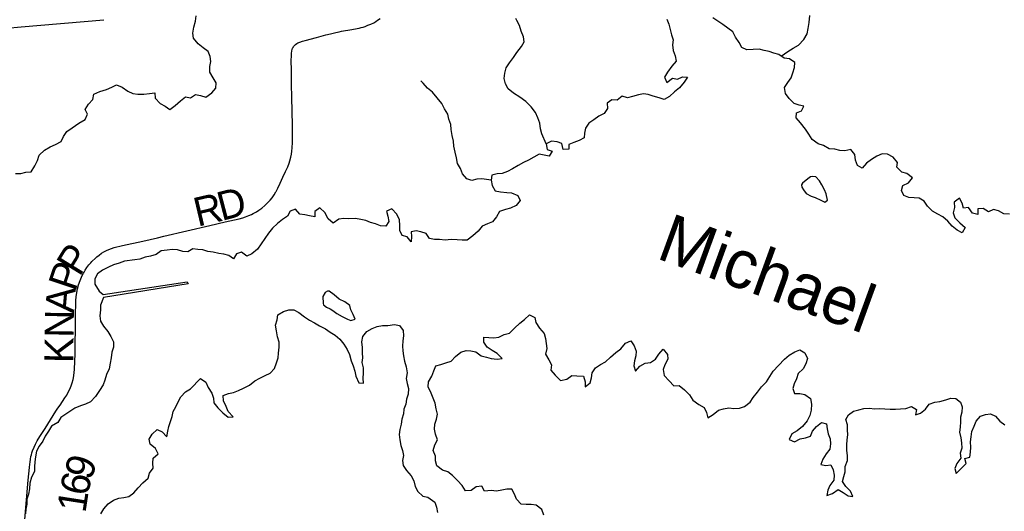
# Model space of a CAD drawing. Header units: feet. Extents: x 2113747 to 2516209, y 960708 to 1356798.
# Tile 125 of 253: x 2329027 to 2339271, y 1144868 to 1149979. Entities that reach past the tile are written whole.
import ezdxf

# ---------------------------------------------------------------- set-up
doc = ezdxf.new("R2010")
doc.units = ezdxf.units.FT
doc.header["$LTSCALE"] = 50
doc.header["$MEASUREMENT"] = 0
doc.linetypes.add('rr2', pattern=[0])
for name, color, linetype in [('0_Xref', 7, 'Continuous'), ('GM_X_Major_Lake', 5, 'Continuous'), ('GM_X_Major_Lake_Text', 5, 'Continuous'), ('GM_X_Minor_River', 5, 'Continuous'), ('GM_X_Rail_Line', 251, 'rr2'), ('GM_X_Township_Road', 4, 'Continuous'), ('GM_X_Township_Road_Text', 4, 'Continuous')]:
    doc.layers.add(name, color=color, linetype=linetype)
doc.styles.add('Styledgn030', font='dgn030.shx')
doc.styles.add('Styledgn031', font='dgn031.shx')

# ---------------------------------------------------------------- blocks, each defined once
blk = doc.blocks.new('POR')
at = {"layer": 'GM_X_Major_Lake'}
for p, q in [((2337225.669999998, 1148325.46), (2337172.199999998, 1148278.72)), ((2329896.279999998, 1147122.74), (2330770.659999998, 1147253.36)), ((2330770.659999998, 1147253.36), (2330778.899999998, 1147231.41)), ((2330778.899999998, 1147231.41), (2329898.629999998, 1147090.68)), ((2332219.329999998, 1146989.73), (2332257.049999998, 1146972.39))]:
    blk.add_line(p, q, dxfattribs=at)
at = {"layer": 'GM_X_Major_Lake', "flags": 128}
for points in [[(2338154.199999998, 1148444.54), (2338159.639999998, 1148494.73), (2338115.049999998, 1148548.35), (2338054.689999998, 1148581.73), (2337998.669999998, 1148585.08), (2337944.949999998, 1148560.4), (2337889.339999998, 1148525.67), (2337837.779999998, 1148486.97), (2337792.349999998, 1148436.32), (2337742.049999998, 1148463.8), (2337723.439999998, 1148519.72), (2337716.799999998, 1148577.8), (2337674.209999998, 1148631.43), (2337612.379999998, 1148616.68), (2337560.349999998, 1148620.08), (2337508.209999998, 1148633.52), (2337448.179999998, 1148636.82), (2337389.799999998, 1148672.24), (2337333.639999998, 1148687.63), (2337273.149999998, 1148733.03), (2337238.509999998, 1148790.78), (2337201.949999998, 1148842.47), (2337149.219999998, 1148908.03), (2337106.659999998, 1148959.66), (2337108.099999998, 1149009.81), (2337161.869999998, 1149030.48), (2337185.309999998, 1149080.88), (2337135.209999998, 1149090.33), (2337085.019999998, 1149107.78), (2337032.459999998, 1149159.3), (2336995.869999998, 1149213.01), (2336983.189999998, 1149275.02), (2337018.619999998, 1149325.56), (2337052.049999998, 1149376.07), (2337069.489999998, 1149426.4), (2337088.879999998, 1149480.75), (2337092.279999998, 1149534.93), (2337035.879999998, 1149572.37), (2336979.829999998, 1149577.74), (2336923.389999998, 1149617.18), (2336873.259999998, 1149630.63), (2336823.069999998, 1149648.08), (2336772.949999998, 1149659.54), (2336720.809999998, 1149672.96), (2336656.849999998, 1149670.21), (2336590.889999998, 1149667.44), (2336538.659999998, 1149688.88), (2336512.099999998, 1149740.7), (2336475.449999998, 1149798.42), (2336446.839999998, 1149854.23), (2336394.459999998, 1149889.71), (2336342.009999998, 1149931.2), (2336289.639999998, 1149964.68), (2336239.259999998, 1150000.17)], [(2335759.509999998, 1149984.55), (2335782.089999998, 1149932.69), (2335792.679999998, 1149878.68), (2335809.299999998, 1149822.73), (2335825.869999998, 1149770.79), (2335818.469999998, 1149716.58), (2335827.089999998, 1149660.53), (2335845.739999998, 1149602.61), (2335858.329999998, 1149548.62), (2335812.919999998, 1149495.96), (2335765.609999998, 1149435.25), (2335736.209999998, 1149380.78), (2335760.829999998, 1149324.93), (2335820.309999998, 1149371.73), (2335872.389999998, 1149362.32), (2335924.109999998, 1149386.98), (2335974.169999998, 1149381.55), (2335938.749999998, 1149329), (2335891.409999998, 1149270.31), (2335839.869999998, 1149229.61), (2335786.419999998, 1149180.87)], [(2335786.419999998, 1149180.87), (2335730.769999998, 1149150.14), (2335678.579999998, 1149167.58), (2335618.429999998, 1149182.92), (2335566.239999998, 1149200.35), (2335516.159999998, 1149207.79), (2335464.279999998, 1149199.16), (2335402.489999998, 1149180.39), (2335350.639999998, 1149167.76), (2335296.449999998, 1149185.17), (2335242.939999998, 1149142.44), (2335188.909999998, 1149145.82), (2335137.309999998, 1149111.13), (2335143.899999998, 1149057.07), (2335106.509999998, 1149002.5), (2335052.789999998, 1148977.82), (2335001.259999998, 1148937.11), (2334947.629999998, 1148904.41), (2334914.239999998, 1148849.88), (2334902.799999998, 1148799.63), (2334901.359999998, 1148749.48), (2334847.639999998, 1148724.8), (2334791.899999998, 1148702.08), (2334740.119999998, 1148683.44), (2334738.669999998, 1148633.29), (2334682.729999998, 1148628.63), (2334668.049999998, 1148690.61), (2334617.839999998, 1148710.08), (2334559.759999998, 1148717.42), (2334504.089999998, 1148688.69), (2334514.729999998, 1148630.68), (2334566.949999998, 1148611.24), (2334535.509999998, 1148560.75), (2334431.319999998, 1148579.57), (2334377.649999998, 1148550.88), (2334320.019999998, 1148518.13), (2334268.299999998, 1148493.46), (2334214.629999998, 1148464.76), (2334155.049999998, 1148427.97), (2334103.369999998, 1148399.3), (2334045.589999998, 1148380.58), (2333993.649999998, 1148375.96), (2333937.819999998, 1148361.27), (2333932.379999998, 1148311.08), (2333940.969999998, 1148257.05), (2333973.589999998, 1148201.29), (2334027.729999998, 1148187.89), (2334093.779999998, 1148182.65), (2334143.809999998, 1148179.22), (2334208.119999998, 1148149.91), (2334232.699999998, 1148098.07), (2334193.259999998, 1148047.48), (2334133.569999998, 1148020.71), (2334081.739999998, 1148006.07), (2334019.979999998, 1147985.29), (2333986.589999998, 1147930.77), (2333947.199999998, 1147876.18), (2333895.439999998, 1147855.51), (2333839.699999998, 1147832.81), (2333796.289999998, 1147780.17), (2333742.849999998, 1147731.42), (2333681.329999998, 1147688.6), (2333629.339999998, 1147688), (2333577.339999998, 1147689.39), (2333517.319999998, 1147692.69), (2333453.369999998, 1147687.93), (2333395.299999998, 1147695.27), (2333343.319999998, 1147694.67), (2333291.219999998, 1147704.08), (2333256.649999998, 1147755.8), (2333200.449999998, 1147775.2), (2333150.349999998, 1147784.63), (2333098.479999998, 1147773.99), (2333105.039999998, 1147723.94), (2333099.639999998, 1147669.75), (2333057.079999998, 1147721.38), (2333006.929999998, 1147734.83), (2332980.359999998, 1147786.65), (2332983.759999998, 1147840.82), (2332977.139999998, 1147896.88), (2332950.479999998, 1147956.72), (2332899.869999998, 1148012.26), (2332844.149999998, 1147987.55), (2332858.729999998, 1147935.59), (2332869.319999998, 1147881.58), (2332837.889999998, 1147831.09), (2332781.869999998, 1147834.43), (2332727.629999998, 1147855.86), (2332677.489999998, 1147869.3), (2332627.259999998, 1147890.76), (2332575.139999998, 1147902.18), (2332521.049999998, 1147911.57), (2332453.089999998, 1147908.77), (2332401.059999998, 1147912.17), (2332349.139999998, 1147905.54), (2332289.609999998, 1147864.74), (2332237.139999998, 1147908.24), (2332200.389999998, 1147975.97), (2332149.889999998, 1148021.48), (2332096.309999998, 1147984.77), (2332096.919999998, 1147930.64)], [(2339325.409999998, 1147956.9), (2339265.359999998, 1147962.22), (2339211.039999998, 1147991.67), (2339156.899999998, 1148005.06), (2339105.179999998, 1147980.4), (2339050.769999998, 1148017.87), (2338996.849999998, 1148011.23), (2338995.499999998, 1147953.07), (2338941.339999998, 1147968.48), (2338896.689999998, 1148028.11), (2338844.789999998, 1148019.48), (2338832.209999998, 1148071.47), (2338803.619999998, 1148125.28), (2338750.129999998, 1148080.54), (2338750.729999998, 1148026.41), (2338737.339999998, 1147972.12), (2338755.899999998, 1147920.2), (2338806.469999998, 1147868.66), (2338863.029999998, 1147817.19), (2338833.619999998, 1147764.72), (2338781.319999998, 1147792.18), (2338728.889999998, 1147831.67), (2338684.329999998, 1147883.28), (2338629.829999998, 1147928.77), (2338577.529999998, 1147956.22), (2338523.199999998, 1147987.67), (2338470.619999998, 1148041.2), (2338438.049999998, 1148092.95), (2338385.719999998, 1148122.42), (2338333.669999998, 1148127.83), (2338277.669999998, 1148129.18), (2338225.419999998, 1148152.64), (2338200.849999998, 1148204.48), (2338216.269999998, 1148256.79), (2338273.959999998, 1148283.53), (2338315.379999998, 1148336.13), (2338256.899999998, 1148379.57), (2338204.759999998, 1148393), (2338154.199999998, 1148444.54)], [(2337172.199999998, 1148278.72), (2337160.389999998, 1148262.55), (2337162.639999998, 1148238.52), (2337180.969999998, 1148208.65), (2337209.389999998, 1148170.88), (2337259.679999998, 1148143.4), (2337303.809999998, 1148131.89), (2337362.119999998, 1148102.49), (2337404.329999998, 1148082.93), (2337430.109999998, 1148103.28), (2337417.399999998, 1148167.3), (2337398.909999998, 1148211.19), (2337372.359999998, 1148261), (2337347.899999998, 1148302.83), (2337309.419999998, 1148346.48), (2337279.409999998, 1148348.14), (2337253.459999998, 1148343.83), (2337225.669999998, 1148325.46)], [(2332096.919999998, 1147930.64), (2332042.819999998, 1147940.03), (2331992.699999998, 1147951.47), (2331940.619999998, 1147958.87), (2331896.059999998, 1148010.48), (2331840.289999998, 1147989.77), (2331812.879999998, 1147937.33), (2331761.299999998, 1147900.63), (2331709.739999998, 1147861.92), (2331656.289999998, 1147813.18), (2331616.879999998, 1147760.57), (2331577.519999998, 1147703.97), (2331540.129999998, 1147649.4), (2331500.759999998, 1147592.79), (2331443.289999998, 1147546), (2331389.569999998, 1147521.31), (2331335.149999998, 1147560.77), (2331281.319999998, 1147546.1), (2331251.909999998, 1147493.62), (2331201.519999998, 1147529.12), (2331149.379999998, 1147542.54), (2331099.309999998, 1147549.97), (2331039.189999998, 1147561.29), (2330983.099999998, 1147570.66), (2330930.919999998, 1147588.09), (2330880.889999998, 1147591.5), (2330828.839999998, 1147596.9), (2330777.209999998, 1147564.22), (2330725.179999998, 1147567.61), (2330668.989999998, 1147584.99), (2330614.969999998, 1147588.37), (2330561.029999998, 1147583.72), (2330499.139999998, 1147574.97), (2330447.579999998, 1147536.27), (2330389.769999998, 1147519.54), (2330333.879999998, 1147510.86), (2330276.119999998, 1147490.13), (2330224.219999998, 1147481.5), (2330116.399999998, 1147468.19), (2330060.609999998, 1147449.49), (2330002.829999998, 1147430.77), (2329951.109999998, 1147406.1), (2329889.489999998, 1147373.28), (2329835.889999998, 1147338.57), (2329808.469999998, 1147286.12), (2329809.099999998, 1147229.99), (2329854.689999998, 1147155.83), (2329896.279999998, 1147122.74)], [(2332257.049999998, 1146972.39), (2332285.709999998, 1146954.42), (2332328.059999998, 1146922.85), (2332382.379999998, 1146893.41), (2332438.669999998, 1146866), (2332472.819999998, 1146852.37), (2332516.639999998, 1146866.92), (2332508.379999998, 1146890.88), (2332496.139999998, 1146912.79), (2332473.589999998, 1146962.66), (2332463.109999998, 1147006.64), (2332408.699999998, 1147044.1), (2332350.389999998, 1147073.48), (2332299.889999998, 1147119.01), (2332245.479999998, 1147156.46), (2332229.489999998, 1147156.27), (2332203.619999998, 1147143.93), (2332182.099999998, 1147101.58), (2332182.929999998, 1147027.4), (2332189.079999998, 1147013.44), (2332219.329999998, 1146989.73)], [(2329898.629999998, 1147090.68), (2329869.499999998, 1147012.15), (2329868.069999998, 1146962.01), (2329860.729999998, 1146901.77), (2329869.349999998, 1146845.73), (2329897.939999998, 1146791.93), (2329942.529999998, 1146738.32), (2329977.119999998, 1146684.6), (2330001.709999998, 1146630.75), (2330004.339999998, 1146574.64), (2329986.919999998, 1146522.31), (2329979.569999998, 1146464.08), (2329968.189999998, 1146407.8), (2329956.839999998, 1146349.52), (2329931.519999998, 1146289.07), (2329912.149999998, 1146232.7), (2329894.709999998, 1146182.37), (2329857.369999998, 1146123.78), (2329816.079999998, 1146061.14), (2329764.699999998, 1146006.39), (2329710.979999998, 1145981.7), (2329659.169999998, 1145965.05), (2329601.459999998, 1145940.31), (2329456.549999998, 1145844.37)], [(2330376.819999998, 1145263.76), (2330416.249999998, 1145314.35), (2330413.679999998, 1145366.45), (2330417.069999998, 1145420.62), (2330468.569999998, 1145465.34), (2330439.959999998, 1145521.14), (2330383.479999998, 1145564.59), (2330372.899999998, 1145616.59), (2330406.319999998, 1145669.12), (2330457.759999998, 1145717.84), (2330508.039999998, 1145692.37), (2330558.609999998, 1145640.84), (2330569.949999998, 1145699.12), (2330577.389999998, 1145749.33), (2330596.809999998, 1145801.69), (2330612.249999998, 1145851.99), (2330623.659999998, 1145904.26), (2330651.099999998, 1145954.71), (2330674.539999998, 1146005.11), (2330703.949999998, 1146057.59), (2330751.349999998, 1146110.28), (2330804.999999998, 1146140.98), (2330909.789999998, 1146248.49), (2330962.199999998, 1146211.02), (2330988.809999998, 1146155.19), (2331025.439999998, 1146097.47), (2331044.019999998, 1146045.57), (2331048.579999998, 1145995.5), (2331089.149999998, 1145943.84), (2331141.709999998, 1145892.33), (2331196.199999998, 1145846.86), (2331248.139999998, 1145851.49), (2331197.529999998, 1145907.03), (2331176.959999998, 1145958.92), (2331146.319999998, 1146016.7), (2331143.719999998, 1146070.8), (2331199.489999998, 1146091.51), (2331251.339999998, 1146104.15), (2331305.119999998, 1146122.83), (2331356.839999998, 1146147.5), (2331416.479999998, 1146178.28), (2331471.979999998, 1146223.05), (2331525.649999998, 1146251.75), (2331581.319999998, 1146280.47), (2331633.059999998, 1146303.13), (2331676.479999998, 1146353.77), (2331699.839999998, 1146412.19), (2331715.269999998, 1146462.51), (2331720.709999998, 1146512.69), (2331728.019999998, 1146574.93), (2331725.449999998, 1146627.03), (2331710.849999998, 1146680.99), (2331700.139999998, 1146745.02), (2331689.499999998, 1146803.05), (2331704.869999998, 1146859.37), (2331714.289999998, 1146911.61), (2331771.919999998, 1146944.37), (2331825.719999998, 1146961.05), (2331877.699999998, 1146961.65), (2331931.999999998, 1146934.23), (2331990.489999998, 1146888.8), (2332040.859999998, 1146855.31), (2332093.149999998, 1146827.85), (2332145.489999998, 1146796.39), (2332207.829999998, 1146765.05), (2332258.209999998, 1146729.55), (2332308.559999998, 1146698.06), (2332358.989999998, 1146658.55), (2332399.559999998, 1146606.9), (2332434.169999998, 1146551.16), (2332458.759999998, 1146497.32), (2332477.459999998, 1146433.38), (2332496.039999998, 1146381.47), (2332512.659999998, 1146325.53), (2332523.249999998, 1146271.51), (2332554.019999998, 1146201.7), (2332604.049999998, 1146198.28), (2332601.469999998, 1146250.38), (2332602.869999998, 1146304.53), (2332604.249999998, 1146360.68), (2332591.649999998, 1146414.67), (2332597.089999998, 1146464.86), (2332592.519999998, 1146516.93), (2332591.919999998, 1146571.06), (2332587.249999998, 1146631.16), (2332598.649999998, 1146685.43), (2332640.069999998, 1146736.04), (2332693.729999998, 1146766.75), (2332747.469999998, 1146789.43), (2332801.339999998, 1146800.09), (2332857.329999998, 1146800.75), (2332925.209999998, 1146809.57), (2332977.329999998, 1146798.15), (2333015.899999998, 1146746.47), (2333018.499999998, 1146692.36), (2333013.079999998, 1146640.18), (2333009.679999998, 1146586), (2333012.239999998, 1146535.9), (2333018.809999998, 1146483.85), (2333031.399999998, 1146429.87), (2333048.069999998, 1146369.91)], [(2333517.349999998, 1146427.54), (2333562.779999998, 1146478.2), (2333616.279999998, 1146522.94), (2333672.079999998, 1146539.63), (2333722.109999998, 1146536.21), (2333772.229999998, 1146524.76), (2333828.659999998, 1146485.32), (2333882.799999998, 1146471.93), (2333932.959999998, 1146456.48), (2333992.999999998, 1146451.16), (2334044.919999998, 1146457.78), (2333994.359999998, 1146509.32), (2333944.019999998, 1146540.82), (2333891.659999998, 1146574.29), (2333857.089999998, 1146626.02), (2333856.509999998, 1146678.13), (2333908.539999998, 1146674.74), (2333958.569999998, 1146671.31), (2334010.489999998, 1146677.94), (2334066.179999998, 1146704.65), (2334121.989999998, 1146721.34), (2334173.419999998, 1146772.07), (2334228.819999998, 1146824.85), (2334280.409999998, 1146861.54), (2334329.839999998, 1146912.24), (2334386.149999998, 1146882.83), (2334396.729999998, 1146830.82), (2334435.379999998, 1146771.12), (2334483.989999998, 1146715.55), (2334496.569999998, 1146663.57), (2334503.119999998, 1146613.52), (2334509.699999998, 1146561.47), (2334498.349999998, 1146503.19), (2334533.019999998, 1146441.44), (2334559.589999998, 1146389.62), (2334554.199999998, 1146335.43), (2334596.789999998, 1146281.79), (2334653.389999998, 1146226.31), (2334719.189999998, 1146243.12), (2334770.769999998, 1146279.8), (2334822.799999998, 1146276.4), (2334892.849999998, 1146271.21), (2334911.489999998, 1146213.28), (2334910.049999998, 1146163.14), (2334963.599999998, 1146201.86), (2334977.029999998, 1146254.15), (2334984.419999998, 1146308.37), (2335017.839999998, 1146360.89), (2335069.439999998, 1146395.58), (2335121.139999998, 1146422.25), (2335174.579999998, 1146470.99), (2335230.029999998, 1146519.76), (2335281.619999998, 1146556.45), (2335330.959999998, 1146615.17), (2335384.649999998, 1146641.86), (2335419.249999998, 1146588.13), (2335441.839999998, 1146534.25), (2335436.399999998, 1146484.07), (2335422.959999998, 1146433.79), (2335417.559999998, 1146379.59), (2335432.149999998, 1146325.63), (2335477.579999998, 1146376.28), (2335535.239999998, 1146407.03), (2335591.129999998, 1146415.7), (2335642.759999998, 1146448.38), (2335678.139999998, 1146502.93), (2335721.569999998, 1146553.56), (2335768.179999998, 1146497.97), (2335768.739999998, 1146447.84), (2335739.379999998, 1146391.37), (2335719.929999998, 1146341.01), (2335732.599999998, 1146281.01), (2335783.199999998, 1146225.46), (2335833.759999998, 1146173.92), (2335889.749999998, 1146174.57), (2335942.229999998, 1146131.07), (2335994.779999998, 1146079.56), (2336031.399999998, 1146023.84), (2336091.889999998, 1145978.43), (2336148.229999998, 1145947.01), (2336170.799999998, 1145895.14), (2336187.399999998, 1145841.2), (2336243.019999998, 1145873.93), (2336296.489999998, 1145920.66), (2336348.349999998, 1145933.3), (2336406.249999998, 1145941.99), (2336458.299999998, 1145936.58), (2336516.249999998, 1145939.26), (2336568.039999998, 1145957.91), (2336627.549999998, 1146000.71), (2336658.989999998, 1146051.2), (2336704.349999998, 1146107.87), (2336745.729999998, 1146162.48), (2336795.149999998, 1146215.19), (2336830.549999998, 1146267.73), (2336865.919999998, 1146324.28), (2336921.239999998, 1146385.09), (2336982.529999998, 1146447.94), (2337034.049999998, 1146490.66), (2337091.659999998, 1146525.4), (2337143.389999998, 1146548.07)], [(2337143.389999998, 1146548.07), (2337193.759999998, 1146514.57), (2337222.409999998, 1146454.75), (2337206.999999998, 1146402.44), (2337179.599999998, 1146347.99), (2337126.129999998, 1146301.25), (2337108.759999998, 1146244.91), (2337085.319999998, 1146194.51), (2337069.889999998, 1146144.21), (2337088.459999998, 1146092.29), (2337142.459999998, 1146090.91), (2337196.539999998, 1146083.52), (2337255.009999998, 1146040.1), (2337265.649999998, 1145982.07), (2337260.339999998, 1145919.86), (2337246.959999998, 1145863.56), (2337219.569999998, 1145809.1), (2337170.249999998, 1145748.38), (2337116.729999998, 1145705.65), (2337061.109999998, 1145672.93), (2337033.769999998, 1145614.46), (2337088.019999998, 1145591.04), (2337145.689999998, 1145619.77), (2337203.559999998, 1145630.47), (2337255.359999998, 1145647.11), (2337274.779999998, 1145699.47), (2337316.209999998, 1145750.07), (2337369.749999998, 1145790.81), (2337421.909999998, 1145775.37), (2337428.459999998, 1145725.32), (2337439.039999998, 1145673.31), (2337459.639999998, 1145619.42), (2337462.189999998, 1145569.32), (2337454.789999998, 1145515.1), (2337417.359999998, 1145464.54), (2337381.969999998, 1145409.99), (2337362.599999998, 1145353.62), (2337412.699999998, 1145344.19), (2337464.609999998, 1145350.8), (2337491.189999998, 1145298.98), (2337501.799999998, 1145242.96), (2337498.379999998, 1145190.79), (2337454.999999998, 1145136.16), (2337435.559999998, 1145085.8), (2337424.129999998, 1145033.54), (2337481.919999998, 1145052.26), (2337541.459999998, 1145093.05), (2337595.799999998, 1145061.6), (2337646.139999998, 1145030.11), (2337696.209999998, 1145022.67), (2337671.619999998, 1145076.52), (2337621.099999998, 1145124.05), (2337586.509999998, 1145177.79), (2337599.949999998, 1145228.07), (2337615.389999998, 1145278.38), (2337614.769999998, 1145334.51), (2337638.099999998, 1145394.93), (2337639.489999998, 1145449.07), (2337632.919999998, 1145501.13), (2337632.299999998, 1145557.27), (2337635.719999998, 1145609.43), (2337641.129999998, 1145661.63), (2337638.559999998, 1145713.73), (2337637.979999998, 1145765.85), (2337623.369999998, 1145821.82), (2337648.799999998, 1145872.24), (2337700.379999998, 1145908.93), (2337758.229999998, 1145921.63), (2337810.069999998, 1145936.27), (2337864.019999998, 1145938.9), (2337922.069999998, 1145933.57), (2337976.029999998, 1145936.2), (2338028.059999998, 1145932.79), (2338082.089999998, 1145929.41), (2338138.079999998, 1145930.06), (2338190.009999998, 1145934.68), (2338245.979999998, 1145937.33), (2338305.759999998, 1145956.08), (2338356.099999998, 1145924.58), (2338346.679999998, 1145872.34), (2338398.509999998, 1145886.97), (2338450.029999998, 1145929.68), (2338489.449999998, 1145980.26), (2338547.219999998, 1146000.98), (2338601.109999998, 1146009.63), (2338660.909999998, 1146026.37), (2338712.719999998, 1146043.01), (2338764.729999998, 1146041.61), (2338815.139999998, 1146004.1), (2338833.709999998, 1145952.19), (2338828.289999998, 1145899.99), (2338814.869999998, 1145847.7), (2338813.429999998, 1145797.56), (2338812.049999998, 1145741.4), (2338804.599999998, 1145691.19), (2338817.249999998, 1145633.19), (2338823.849999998, 1145579.14), (2338828.469999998, 1145523.05), (2338813.019999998, 1145472.75), (2338817.599999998, 1145420.67), (2338776.229999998, 1145364.05)], [(2329456.549999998, 1145844.37), (2329423.139999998, 1145791.84), (2329357.579999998, 1145752.97), (2329328.169999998, 1145700.49), (2329292.759999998, 1145647.95), (2329269.329999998, 1145597.54), (2329229.919999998, 1145544.95), (2329202.509999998, 1145492.5), (2329193.149999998, 1145434.24), (2329183.739999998, 1145381.99), (2329182.309999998, 1145329.85), (2329182.869999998, 1145279.73), (2329151.519999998, 1145221.21), (2329132.199999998, 1145160.83), (2329128.849999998, 1145102.65), (2329119.469999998, 1145046.4), (2329102.069999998, 1144992.05), (2329100.639999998, 1144941.92), (2329091.209999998, 1144889.67), (2329087.769999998, 1144839.5)], [(2333048.069999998, 1146369.91), (2333056.779999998, 1146305.86), (2333049.409999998, 1146249.63), (2333057.999999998, 1146195.59), (2333070.579999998, 1146143.61), (2333069.229999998, 1146085.45), (2333049.809999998, 1146033.09), (2333044.389999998, 1145980.9), (2333024.949999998, 1145930.54), (2333019.509999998, 1145880.36), (2333004.139999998, 1145824.03), (2332994.699999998, 1145773.8), (2332981.299999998, 1145719.51), (2332975.909999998, 1145665.31), (2332980.529999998, 1145609.23), (2332993.139999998, 1145553.23), (2333009.719999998, 1145501.3), (2333020.309999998, 1145447.28), (2333008.899999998, 1145395.02), (2333015.449999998, 1145344.97), (2333052.039999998, 1145291.28), (2333100.649999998, 1145235.7), (2333127.219999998, 1145183.88), (2333141.849999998, 1145125.91), (2333168.429999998, 1145074.09), (2333220.939999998, 1145026.59), (2333273.059999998, 1145015.17), (2333347.619999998, 1144963.92), (2333362.189999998, 1144911.95), (2333374.829999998, 1144853.96)], [(2334480.939999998, 1144826.81), (2334458.309999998, 1144884.68), (2334401.789999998, 1144932.15), (2334349.739999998, 1144937.56), (2334297.759999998, 1144936.94), (2334243.719999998, 1144940.32), (2334195.139999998, 1144993.89), (2334176.559999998, 1145045.8), (2334147.989999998, 1145097.6), (2334096.009999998, 1145096.99), (2334044.119999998, 1145088.36), (2333986.249999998, 1145077.66), (2333932.169999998, 1145085.05), (2333862.259999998, 1145078.22), (2333833.689999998, 1145130.01), (2333777.799999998, 1145121.34), (2333724.219999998, 1145084.62), (2333666.279999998, 1145079.93), (2333629.659999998, 1145135.64), (2333583.069999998, 1145189.23), (2333530.539999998, 1145238.74), (2333480.129999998, 1145276.24), (2333425.929999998, 1145295.66), (2333365.449999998, 1145339.06), (2333352.879999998, 1145391.04), (2333352.329999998, 1145441.15), (2333327.689999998, 1145499.02), (2333347.039999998, 1145557.39), (2333374.449999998, 1145609.83), (2333353.789999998, 1145669.75), (2333343.209999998, 1145721.75), (2333344.629999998, 1145773.9), (2333364.069999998, 1145824.25), (2333373.459999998, 1145878.5), (2333360.869999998, 1145932.48), (2333350.229999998, 1145990.5), (2333327.639999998, 1146044.37), (2333309.059999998, 1146096.29), (2333276.339999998, 1146162.07), (2333279.759999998, 1146214.23), (2333315.099999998, 1146272.8), (2333336.489999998, 1146327.18), (2333355.909999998, 1146379.54), (2333409.739999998, 1146394.21), (2333461.529999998, 1146412.85), (2333517.349999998, 1146427.54)], [(2338776.229999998, 1145364.05), (2338756.789999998, 1145313.69), (2338771.369999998, 1145261.74), (2338822.799999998, 1145312.45), (2338874.209999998, 1145365.18), (2338861.629999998, 1145417.17), (2338913.459999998, 1145431.81), (2338918.879999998, 1145484), (2338922.309999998, 1145536.17), (2338919.709999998, 1145590.28), (2338925.129999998, 1145642.47), (2338932.519999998, 1145696.69), (2338957.889999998, 1145753.13), (2338977.309999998, 1145805.48), (2339022.739999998, 1145856.13), (2339076.549999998, 1145872.8), (2339128.439999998, 1145881.43), (2339180.689999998, 1145857.97), (2339225.259999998, 1145806.36), (2339277.689999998, 1145766.87)], [(2329871.589999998, 1144842.74), (2329903.019999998, 1144893.24), (2329948.449999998, 1144943.91), (2330002.019999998, 1144982.63), (2330057.769999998, 1145003.34), (2330109.689999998, 1145009.97), (2330161.559999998, 1145020.61), (2330213.119999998, 1145059.31), (2330260.549999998, 1145110), (2330307.959999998, 1145162.69), (2330363.399999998, 1145211.46), (2330376.819999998, 1145263.76)]]:
    blk.add_lwpolyline(points, dxfattribs=at)
at = {"layer": 'GM_X_Minor_River', "flags": 128}
for points in [[(2336948.829999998, 1149599.41), (2337019.039999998, 1149648.36), (2337074.619999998, 1149685.1), (2337128.269999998, 1149715.8), (2337185.599999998, 1149774.62), (2337218.949999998, 1149833.15), (2337230.349999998, 1149887.42), (2337239.639999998, 1149951.68), (2337248.849999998, 1150021.97)], [(2328984.459999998, 1148381.16), (2329038.439999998, 1148381.8), (2329092.309999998, 1148392.46), (2329146.229999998, 1148399.11), (2329185.549999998, 1148459.73), (2329212.909999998, 1148516.19), (2329230.309999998, 1148570.53), (2329285.719999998, 1148623.32), (2329343.319999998, 1148658.07), (2329401.039999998, 1148682.82), (2329458.699999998, 1148711.56), (2329484.119999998, 1148764), (2329517.499999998, 1148818.53), (2329573.089999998, 1148855.27), (2329642.549999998, 1148902.21), (2329708.089999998, 1148943.08), (2329731.509999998, 1148995.48), (2329708.919999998, 1149047.35), (2329742.339999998, 1149099.88), (2329789.769999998, 1149150.55), (2329799.139999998, 1149206.81), (2329860.849999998, 1149231.6), (2329930.589999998, 1149254.47), (2329984.319999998, 1149277.16), (2330036.039999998, 1149301.83), (2330094.309999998, 1149276.46), (2330152.729999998, 1149237.04), (2330202.989999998, 1149213.58), (2330257.079999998, 1149204.19), (2330317.069999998, 1149204.89), (2330376.959999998, 1149213.62), (2330434.879999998, 1149220.31), (2330435.519999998, 1149162.18), (2330490.129999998, 1149106.68), (2330540.429999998, 1149079.2), (2330590.789999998, 1149045.71), (2330644.299999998, 1149088.45), (2330701.769999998, 1149135.25), (2330753.309999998, 1149175.95), (2330805.399999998, 1149166.54), (2330857.009999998, 1149201.24), (2330909.109999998, 1149191.82), (2330963.319999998, 1149172.42), (2331024.809999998, 1149217.24), (2331068.229999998, 1149267.88), (2331069.639999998, 1149322.03), (2331041.059999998, 1149373.83), (2331004.389999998, 1149435.55), (2331003.739999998, 1149493.68), (2331017.169999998, 1149543.97), (2331008.579999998, 1149598.01), (2330988.009999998, 1149649.89), (2330935.619999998, 1149685.36), (2330883.169999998, 1149726.85), (2330836.519999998, 1149786.45), (2330829.919999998, 1149840.51), (2330839.219999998, 1149902.77), (2330854.539999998, 1149963.11), (2330863.899999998, 1150021.35)], [(2334504.089999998, 1148688.69), (2334458.949999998, 1148792.43), (2334446.369999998, 1148844.41), (2334437.709999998, 1148904.46), (2334419.099999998, 1148960.38), (2334392.499999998, 1149014.2), (2334347.869999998, 1149071.83), (2334293.269999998, 1149127.32), (2334228.739999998, 1149174.69), (2334164.319999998, 1149214.04), (2334109.799999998, 1149261.52), (2334081.229999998, 1149313.31), (2334068.609999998, 1149369.31), (2334076.009999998, 1149423.53), (2334089.379999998, 1149479.82), (2334122.799999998, 1149532.34), (2334164.199999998, 1149584.96), (2334197.619999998, 1149637.48), (2334246.909999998, 1149700.21), (2334276.349999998, 1149750.68), (2334267.759999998, 1149802.71), (2334243.139999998, 1149860.57), (2334226.469999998, 1149920.52), (2334199.899999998, 1149972.34), (2334189.699999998, 1149990.26)], [(2333932.379999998, 1148311.08), (2333836.229999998, 1148325.99), (2333782.289999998, 1148321.36), (2333730.459999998, 1148306.72), (2333678.259999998, 1148326.15), (2333633.679999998, 1148377.76), (2333613.099999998, 1148431.65), (2333582.499999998, 1148485.42), (2333569.859999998, 1148543.42), (2333559.219999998, 1148601.45), (2333542.519999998, 1148665.41), (2333541.939999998, 1148717.53), (2333527.289999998, 1148775.5), (2333514.609999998, 1148837.51), (2333512.029999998, 1148889.61), (2333493.409999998, 1148945.53), (2333480.829999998, 1148997.51), (2333446.249999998, 1149051.24), (2333419.609999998, 1149109.07), (2333368.949999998, 1149168.63), (2333322.319999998, 1149226.22), (2333269.869999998, 1149267.72), (2333223.309999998, 1149319.3), (2333199.039999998, 1149343.07)]]:
    blk.add_lwpolyline(points, dxfattribs=at)
at = {"layer": 'GM_X_Rail_Line', "flags": 128}
blk.add_lwpolyline([(2321839.909790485, 1149256.283255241), (2321937.241997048, 1149259.888151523), (2322045.38889322, 1149264.2140279), (2322141.279141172, 1149270.702841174), (2322223.470782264, 1149275.0287173), (2322332.338657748, 1149282.238510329), (2322457.06807801, 1149292.332220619), (2322950.21792458, 1149337.753916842), (2323736.085370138, 1149406.967930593), (2324441.924112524, 1149471.856068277), (2324761.317945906, 1149503.579157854), (2325049.709669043, 1149530.255392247), (2325568.093791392, 1149577.840026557), (2326413.802519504, 1149657.147750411), (2327698.587646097, 1149779.714232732), (2329041.051117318, 1149904.443653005), (2329902.621390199, 1149979.425501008)], dxfattribs=at)
at = {"layer": 'GM_X_Township_Road', "flags": 128}
for points in [[(2332712.099658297, 1149947.667291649), (2332732.342399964, 1149960.790624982), (2332750.977533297, 1149974.045191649), (2332776.79769163, 1149993.303683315)], [(2331695.132881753, 1148192.285243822), (2331713.80769163, 1148227.296716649), (2331738.807641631, 1148281.003958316), (2331766.497874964, 1148340.452658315), (2331794.188108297, 1148399.999783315), (2331815.119824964, 1148448.359266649), (2331830.080424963, 1148488.582283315), (2331836.970174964, 1148510.629483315), (2331847.140758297, 1148548.916808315), (2331853.932083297, 1148581.134591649), (2331858.918949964, 1148613.647649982), (2331862.068549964, 1148646.455983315), (2331864.89006663, 1148702.328574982), (2331866.333633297, 1148758.266783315), (2331864.29951663, 1148883.069683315), (2331858.623674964, 1149171.618974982), (2331856.32709163, 1149309.381166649), (2331855.211608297, 1149394.650024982), (2331853.997699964, 1149446.782466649), (2331852.652558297, 1149561.480399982), (2331853.308724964, 1149598.324158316), (2331854.94914163, 1149629.032758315), (2331858.328399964, 1149655.246616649), (2331862.659099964, 1149670.633724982), (2331867.088224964, 1149683.986716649), (2331871.550158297, 1149691.631058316), (2331876.79949163, 1149700.128416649), (2331884.08294163, 1149709.413174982), (2331897.829633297, 1149722.733358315), (2331909.935908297, 1149731.230716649), (2331922.46869163, 1149738.087658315), (2331942.678624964, 1149746.552208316), (2331967.74419163, 1149754.623058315), (2331995.598466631, 1149762.693908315), (2332114.791141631, 1149794.124291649), (2332213.01929163, 1149821.027124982), (2332260.033633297, 1149832.838124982), (2332316.07026663, 1149846.716049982), (2332349.961274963, 1149854.327583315), (2332374.961224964, 1149859.609724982), (2332484.37701663, 1149878.080816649), (2332539.462208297, 1149888.317016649), (2332559.18001663, 1149892.221208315), (2332580.24296663, 1149897.306499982), (2332600.977833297, 1149903.376041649), (2332620.79406663, 1149910.068941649), (2332650.485608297, 1149921.223774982), (2332680.078724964, 1149932.706691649), (2332712.099658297, 1149947.667291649)], [(2329079.626608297, 1144781.503083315), (2329116.896874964, 1145189.999641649), (2329128.47821663, 1145323.923258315), (2329132.21836663, 1145356.830016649), (2329134.843033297, 1145380.123933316), (2329139.370583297, 1145411.193424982), (2329144.554299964, 1145436.423033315), (2329149.114658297, 1145454.533233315), (2329154.921733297, 1145475.235291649), (2329161.54901663, 1145496.560708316), (2329176.181533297, 1145534.191866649), (2329190.09226663, 1145565.589441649), (2329208.760208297, 1145599.939766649), (2329235.991124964, 1145644.591908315), (2329291.896524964, 1145729.467066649), (2329320.866283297, 1145773.397424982), (2329404.068216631, 1145907.124191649), (2329425.03274163, 1145940.359033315), (2329447.211174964, 1145972.806474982), (2329497.243883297, 1146046.067483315), (2329516.633608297, 1146076.743274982), (2329532.873733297, 1146105.581799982), (2329548.785774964, 1146138.324516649), (2329562.63089163, 1146172.018674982), (2329573.129558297, 1146203.449058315), (2329582.348699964, 1146238.685208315), (2329589.927424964, 1146277.661508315), (2329594.783058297, 1146313.685058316), (2329596.948408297, 1146339.997341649), (2329600.983833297, 1146431.959099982), (2329603.247608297, 1146497.674191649), (2329608.69379163, 1146876.610441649), (2329609.546808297, 1146938.880658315), (2329610.301399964, 1147007.778158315), (2329612.269899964, 1147060.107449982), (2329615.550733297, 1147099.083749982), (2329621.849933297, 1147144.293633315), (2329629.231808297, 1147182.449724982), (2329634.349908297, 1147203.906374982), (2329636.712108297, 1147212.436541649), (2329648.35906663, 1147249.181874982), (2329662.368224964, 1147285.631933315), (2329677.164783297, 1147318.309033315), (2329686.088649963, 1147335.697449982), (2329690.550583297, 1147344.260424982), (2329696.78416663, 1147355.677724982), (2329707.840574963, 1147375.067449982), (2329726.21324163, 1147401.740624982), (2329747.702699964, 1147430.349491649), (2329767.026808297, 1147452.232649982), (2329777.591091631, 1147464.470158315), (2329814.959783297, 1147500.624941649), (2329829.55949163, 1147513.452999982), (2329852.394091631, 1147531.760049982), (2329878.804799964, 1147550.526416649), (2329903.640708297, 1147565.454208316), (2329929.099974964, 1147579.299324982), (2329955.54349163, 1147591.602449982), (2329982.741599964, 1147602.002691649), (2330010.661491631, 1147610.598474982), (2330096.356858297, 1147632.022316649), (2330308.00341663, 1147677.986791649), (2330461.907308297, 1147711.877799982), (2330525.785133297, 1147727.100866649), (2331004.65556663, 1147840.748933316), (2331165.252358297, 1147876.608441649), (2331311.019783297, 1147910.269791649), (2331347.305799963, 1147920.473183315), (2331378.145633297, 1147931.135891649), (2331412.33191663, 1147943.734291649), (2331439.661258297, 1147955.512483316), (2331457.508991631, 1147964.173883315), (2331489.39869163, 1147981.759149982), (2331514.562683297, 1147997.736808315), (2331546.747658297, 1148020.965108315), (2331577.226599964, 1148046.424374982), (2331606.065124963, 1148073.688099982), (2331633.09919163, 1148102.821899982), (2331653.768441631, 1148128.674866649), (2331674.667349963, 1148158.464833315), (2331693.630566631, 1148189.468708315), (2331695.132881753, 1148192.285243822)]]:
    blk.add_lwpolyline(points, dxfattribs=at)
at = {"layer": 'GM_X_Major_Lake_Text', "insert": (2335634.628521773, 1147496.004113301), "char_height": 500.2267799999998, "attachment_point": 7, "rotation": 339.96580833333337, "line_spacing_factor": 0.8, "style": 'Styledgn031'}
blk.add_mtext('{\\Fdgn000|c0;\\C256;Michael}', dxfattribs=at)
at = {"layer": 'GM_X_Township_Road_Text', "char_height": 300.0000000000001, "attachment_point": 7, "line_spacing_factor": 0.8, "style": 'Styledgn030'}
for s, insert, rotation in [('{\\Fdgn000|c0;\\C256;D}', (2331128.412162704, 1147885.289434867), 14.721984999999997), ('{\\Fdgn000|c0;\\C256;R}', (2330878.294208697, 1147826.128170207), 13.278956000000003), ('{\\Fdgn000|c0;\\C256;P}', (2329650.467813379, 1147299.083419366), 58.37941699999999), ('{\\Fdgn000|c0;\\C256;P}', (2329604.073617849, 1147144.295025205), 71.631157), ('{\\Fdgn000|c0;\\C256;A}', (2329590.570045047, 1146922.564242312), 85.226067), ('{\\Fdgn000|c0;\\C256;N}', (2329587.309349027, 1146670.824623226), 89.162125), ('{\\Fdgn000|c0;\\C256;K}', (2329583.736939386, 1146407.045363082), 89.224045), ('{\\Fdgn000|c0;\\C256;9}', (2329773.097833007, 1145178.59211698), 71.788841), ('{\\Fdgn000|c0;\\C256;6}', (2329736.498058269, 1145014.505890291), 77.15905), ('{\\Fdgn000|c0;\\C256;1}', (2329710.459078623, 1144844.147276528), 81.16480300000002)]:
    blk.add_mtext(s, dxfattribs=dict(at, insert=insert, rotation=rotation))

msp = doc.modelspace()

# ---------------------------------------------------------------- block references
at = {"layer": '0_Xref'}
msp.add_blockref('POR', (0, 0), dxfattribs=at)

doc.saveas('drawing.dxf')
